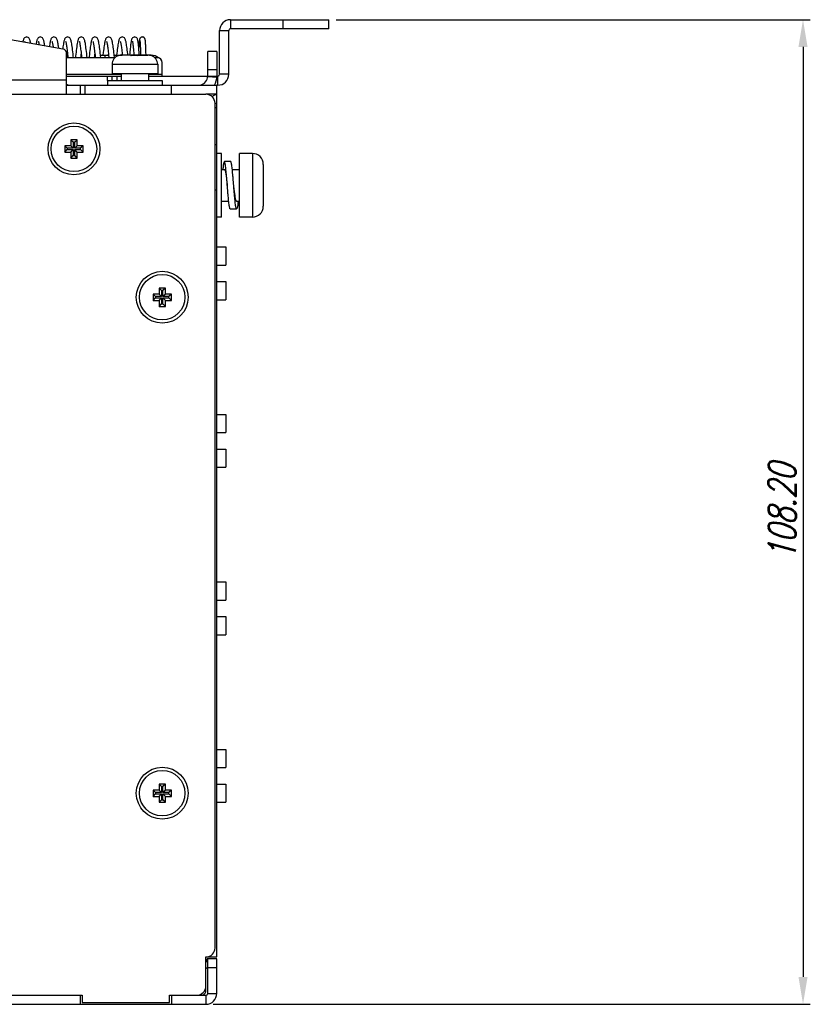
# Model space of a CAD drawing. Extents: x 879 to 1770, y -20 to 610.
# Tile 11 of 24: x 1299 to 1386, y 333 to 441. Entities that reach past the tile are written whole.
import ezdxf

# ---------------------------------------------------------------- set-up
doc = ezdxf.new("R2010")
doc.units = 0
doc.header["$LTSCALE"] = 2
doc.header["$MEASUREMENT"] = 0
doc.header["$PDMODE"] = 3
doc.layers.get('Defpoints').update_dxf_attribs({"linetype": 'CONTINUOUS'})
for name, color, linetype in [('3100320300-SDXF_CONTINU207', 7, 'CONTINUOUS'), ('3105460500_DXF_CONTINUO203', 7, 'CONTINUOUS'), ('3991138300_CDXF_CONTINU185', 7, 'CONTINUOUS'), ('3991138700_BDXF_CONTINU181', 7, 'CONTINUOUS'), ('3991138800_PDXF_CONTINU180', 7, 'CONTINUOUS'), ('BACK_PLATE_2DXF_CONTINU206', 7, 'CONTINUOUS'), ('FORM', 7, 'CONTINUOUS'), ('POWER-PIN-02DXF_CONTINU187', 7, 'CONTINUOUS'), ('SCREW_M4_DXF_CONTINUOUS183', 7, 'CONTINUOUS'), ('SNAP_DXF_CONTINUOUS_LINE', 7, 'CONTINUOUS'), ('SPRING_DXF_CONTINUOUS_LINE', 7, 'CONTINUOUS')]:
    doc.layers.add(name, color=color, linetype=linetype)
doc.styles.get("Standard").update_dxf_attribs({"font": 'txt.shx', "width": 0.75, "oblique": 15})
doc.dimstyles.get("Standard").update_dxf_attribs({"dimtxt": 0.18, "dimasz": 0.18, "dimexe": 0.18, "dimexo": 0.0625, "dimgap": 0.09, "dimtad": 0, "dimtih": 1, "dimtoh": 1, "dimdec": 4, "dimzin": 0, "dimdsep": 46, "dimtxsty": 'Standard', "dimcen": 0.09, "dimadec": 0, "dimazin": 0, "dimtfac": 1, "dimtdec": 4, "dimtofl": 0, "dimtmove": 0, "dimatfit": 3, "dimfxl": 0, "dimtolj": 1, "dimtzin": 0, "dimarcsym": 0})

# ---------------------------------------------------------------- blocks, each defined once
blk = doc.blocks.new('*D5')
at = {"layer": 'Defpoints', "color": 0}
for p in [(1333.15, 440.82), (1319.65, 332.62), (1385.25, 332.62)]:
    blk.add_point(p, dxfattribs=at)
at = {"layer": 'FORM', "color": 0, "lineweight": -2}
for p, q in [((1333.95, 440.82), (1386.05, 440.82)), ((1385.25, 437.82), (1385.25, 335.62)), ((1320.45, 332.62), (1386.05, 332.62))]:
    blk.add_line(p, q, dxfattribs=at)
at = {"layer": 'FORM', "color": 0}
for points in [[(1384.75, 437.82), (1385.75, 437.82), (1385.25, 440.82)], [(1384.75, 335.62), (1385.75, 335.62), (1385.25, 332.62)]]:
    blk.add_solid(points, dxfattribs=at)
at = {"layer": 'FORM', "color": 0, "insert": (1382.95, 386.72), "char_height": 3, "attachment_point": 5, "rotation": 90}
blk.add_mtext('\\A1;108.20', dxfattribs=at)

msp = doc.modelspace()

# ---------------------------------------------------------------- linework, layer by layer
at = {"layer": '3100320300-SDXF_CONTINU207', "color": 7, "linetype": 'Continuous'}
for p, q in [((1310.059, 436.865), (1310.059, 436.872)), ((1310.268, 436.904), (1310.245, 436.901)), ((1310.268, 436.904), (1310.268, 436.904)), ((1311.362, 436.917), (1310.436, 436.917)), ((1311.362, 436.917), (1310.436, 436.917)), ((1311.476, 436.872), (1311.452, 436.875)), ((1311.507, 436.87), (1311.476, 436.872)), ((1311.542, 436.87), (1311.507, 436.87)), ((1311.557, 436.87), (1311.542, 436.87)), ((1311.646, 436.874), (1311.557, 436.87)), ((1311.557, 436.865), (1311.557, 436.87)), ((1311.952, 436.877), (1311.853, 436.878)), ((1312.149, 436.87), (1312.061, 436.874)), ((1312.167, 436.87), (1312.149, 436.87)), ((1312.149, 436.865), (1312.149, 436.87)), ((1312.202, 436.87), (1312.166, 436.87)), ((1312.233, 436.872), (1312.202, 436.87)), ((1313.27, 436.917), (1312.344, 436.917)), ((1312.344, 436.917), (1313.27, 436.917)), ((1313.438, 436.904), (1313.438, 436.904)), ((1313.548, 436.884), (1313.522, 436.889)), ((1313.583, 436.876), (1313.545, 436.884)), ((1313.595, 436.874), (1313.581, 436.877)), ((1313.604, 436.872), (1313.594, 436.874)), ((1313.616, 436.87), (1313.618, 436.869)), ((1313.647, 436.865), (1313.647, 436.872)), ((1309.353, 435.917), (1314.353, 435.917)), ((1309.353, 435.917), (1309.353, 434.917)), ((1314.353, 435.917), (1314.353, 434.917)), ((1308.853, 434.117), (1314.853, 434.117)), ((1308.853, 434.117), (1308.853, 433.617)), ((1309.353, 434.917), (1314.353, 434.917)), ((1310.353, 434.917), (1310.353, 434.117)), ((1313.353, 434.917), (1313.353, 434.117)), ((1314.853, 434.117), (1314.853, 433.617))]:
    msp.add_line(p, q, dxfattribs=at)
for points in [[(1310.123, 436.876), (1310.108, 436.873), (1310.097, 436.871), (1310.09, 436.87), (1310.089, 436.869)], [(1310.268, 436.904), (1310.237, 436.899), (1310.21, 436.894), (1310.184, 436.889), (1310.161, 436.884), (1310.123, 436.876)], [(1310.436, 436.917), (1310.386, 436.916), (1310.318, 436.911), (1310.268, 436.904)], [(1311.452, 436.875), (1311.434, 436.879), (1311.424, 436.882), (1311.422, 436.883)], [(1311.853, 436.878), (1311.756, 436.877), (1311.645, 436.874)], [(1312.149, 436.87), (1312.062, 436.874), (1311.951, 436.877)], [(1312.274, 436.88), (1312.257, 436.876), (1312.233, 436.872)], [(1312.283, 436.882), (1312.285, 436.883), (1312.283, 436.882), (1312.274, 436.88)], [(1313.438, 436.904), (1313.39, 436.911), (1313.322, 436.916), (1313.27, 436.917)], [(1313.529, 436.888), (1313.509, 436.892), (1313.487, 436.896), (1313.463, 436.9), (1313.438, 436.904)], [(1313.522, 436.889), (1313.496, 436.894), (1313.469, 436.899), (1313.467, 436.9)], [(1313.618, 436.869), (1313.612, 436.87), (1313.604, 436.872)]]:
    msp.add_lwpolyline(points, dxfattribs=at)
for centre, radius, start, end in [((1310.353, 435.917), 1, 107.26001, 180), ((1310.089, 436.778), 0.1, 76.61004, 107.09561), ((1310.091, 436.77), 0.101, 91.22681, 108.27391), ((1310.091, 436.771), 0.0992, 88.82496, 91.21728), ((1310.435, 435.833), 1.085, 96.04289, 98.8682), ((1310.435, 435.829), 1.088, 92.82135, 96.04374), ((1310.436, 435.823), 1.094, 89.99936, 92.82284), ((1311.362, 436.817), 0.1, 38.04501, 90), ((1311.484, 437.167), 0.3, 257.2836, 257.73058), ((1311.849, 431.394), 5.479, 89.95742, 93.05486), ((1311.857, 431.396), 5.477, 86.94466, 90.04308), ((1312.344, 436.817), 0.1, 90, 141.93663), ((1312.342, 436.805), 0.099, 127.28441, 130.57327), ((1312.343, 436.804), 0.101, 87.10657, 127.23926), ((1313.27, 435.823), 1.094, 87.13514, 90.00066), ((1313.271, 435.827), 1.09, 83.91746, 87.13428), ((1313.271, 435.833), 1.085, 81.13178, 83.91604), ((1313.618, 436.778), 0.1, 72.90439, 103.39074), ((1313.616, 436.771), 0.0992, 89.45866, 91.18352), ((1313.616, 436.77), 0.101, 71.72235, 89.4422), ((1313.353, 435.917), 1, 0, 72.73999)]:
    msp.add_arc(centre, radius, start, end, dxfattribs=at)
for points, start_tangent, end_tangent in [([(1310.102, 436.871), (1310.078, 436.866), (1310.064, 436.864), (1310.059, 436.865)], (-0.9767073, -0.214576), (-0.0080798, 0.9999674)), ([(1310.268, 436.904), (1310.219, 436.896), (1310.173, 436.887), (1310.134, 436.878), (1310.102, 436.871)], (-0.9880643, -0.1540422), (-0.9767073, -0.214576)), ([(1311.358, 436.904), (1311.359, 436.912), (1311.361, 436.916), (1311.362, 436.917)], (0.0814027, 0.9966813), (1, 0.0000114)), ([(1311.358, 436.904), (1311.396, 436.899), (1311.429, 436.88)], (0.9987736, 0.0495097), (0.7595162, -0.6504883)), ([(1311.418, 436.874), (1311.386, 436.884), (1311.365, 436.894), (1311.358, 436.904)], (-0.9754687, 0.2201383), (0.0833735, 0.9965184)), ([(1311.557, 436.865), (1311.507, 436.865), (1311.459, 436.868), (1311.42, 436.874)], (-0.9985213, -0.0543627), (-0.9771563, 0.212522)), ([(1312.272, 436.871), (1312.234, 436.866), (1312.193, 436.864), (1312.149, 436.865)], (-0.9859773, -0.1668793), (-0.9985208, 0.0543708)), ([(1312.348, 436.904), (1312.343, 436.896), (1312.328, 436.887), (1312.304, 436.878), (1312.272, 436.871)], (0.0818593, -0.9966439), (-0.9859773, -0.1668793)), ([(1312.344, 436.917), (1312.346, 436.916), (1312.347, 436.912), (1312.348, 436.904)], (1, -0.0000121), (0.0814024, -0.9966813)), ([(1313.616, 436.868), (1313.589, 436.874), (1313.547, 436.884), (1313.496, 436.894), (1313.438, 436.904)], (-0.9831917, 0.1825765), (-0.9880885, 0.1538866)), ([(1313.647, 436.865), (1313.64, 436.865), (1313.621, 436.868), (1313.616, 436.868)], (-0.0079163, -0.9999687), (-0.9831917, 0.1825765))]:
    msp.add_spline(points, degree=3, dxfattribs=dict(at, start_tangent=start_tangent, end_tangent=end_tangent))
at = {"layer": '3105460500_DXF_CONTINUO203', "color": 7, "linetype": 'Continuous'}
for p, q in [((1305.503, 427.617), (1304.803, 427.617)), ((1304.803, 427.617), (1304.803, 426.967)), ((1304.803, 427.617), (1305.071, 427.349)), ((1305.503, 427.617), (1305.235, 427.349)), ((1305.503, 426.967), (1305.503, 427.617)), ((1304.803, 426.967), (1304.153, 426.967)), ((1304.153, 426.967), (1304.153, 426.267)), ((1304.153, 426.967), (1304.421, 426.699)), ((1304.153, 426.267), (1304.421, 426.535)), ((1305.071, 426.699), (1304.421, 426.699)), ((1304.421, 426.699), (1304.421, 426.535)), ((1304.421, 426.535), (1305.071, 426.535)), ((1304.803, 426.967), (1305.071, 426.699)), ((1304.803, 426.267), (1305.071, 426.535)), ((1305.235, 427.349), (1305.071, 427.349)), ((1305.071, 427.349), (1305.071, 426.699)), ((1305.071, 426.535), (1305.071, 425.885)), ((1305.235, 426.699), (1305.235, 427.349)), ((1305.503, 426.967), (1305.235, 426.699)), ((1305.885, 426.699), (1305.235, 426.699)), ((1305.235, 426.535), (1305.885, 426.535)), ((1305.235, 425.885), (1305.235, 426.535)), ((1305.503, 426.267), (1305.235, 426.535)), ((1306.153, 426.967), (1305.503, 426.967)), ((1306.153, 426.967), (1305.885, 426.699)), ((1305.885, 426.535), (1305.885, 426.699)), ((1306.153, 426.267), (1305.885, 426.535)), ((1306.153, 426.267), (1306.153, 426.967)), ((1304.153, 426.267), (1304.803, 426.267)), ((1304.803, 426.267), (1304.803, 425.617)), ((1304.803, 425.617), (1305.071, 425.885)), ((1304.803, 425.617), (1305.503, 425.617)), ((1305.071, 425.885), (1305.235, 425.885)), ((1305.503, 425.617), (1305.235, 425.885)), ((1305.503, 426.267), (1306.153, 426.267)), ((1305.503, 425.617), (1305.503, 426.267)), ((1315.203, 411.317), (1314.503, 411.317)), ((1314.503, 411.317), (1314.503, 410.667)), ((1314.503, 411.317), (1314.771, 411.049)), ((1315.203, 411.317), (1314.935, 411.049)), ((1315.203, 410.667), (1315.203, 411.317)), ((1314.503, 410.667), (1313.853, 410.667)), ((1313.853, 410.667), (1313.853, 409.967)), ((1313.853, 410.667), (1314.121, 410.399)), ((1313.853, 409.967), (1314.121, 410.235)), ((1314.771, 410.399), (1314.121, 410.399)), ((1314.121, 410.399), (1314.121, 410.235)), ((1314.121, 410.235), (1314.771, 410.235)), ((1314.503, 410.667), (1314.771, 410.399)), ((1314.503, 409.967), (1314.771, 410.235)), ((1314.935, 411.049), (1314.771, 411.049)), ((1314.771, 411.049), (1314.771, 410.399)), ((1314.771, 410.235), (1314.771, 409.585)), ((1314.935, 410.399), (1314.935, 411.049)), ((1315.203, 410.667), (1314.935, 410.399)), ((1315.585, 410.399), (1314.935, 410.399)), ((1314.935, 410.235), (1315.585, 410.235)), ((1314.935, 409.585), (1314.935, 410.235)), ((1315.203, 409.967), (1314.935, 410.235)), ((1315.853, 410.667), (1315.203, 410.667)), ((1315.853, 410.667), (1315.585, 410.399)), ((1315.585, 410.235), (1315.585, 410.399)), ((1315.853, 409.967), (1315.585, 410.235)), ((1315.853, 409.967), (1315.853, 410.667)), ((1313.853, 409.967), (1314.503, 409.967)), ((1314.503, 409.967), (1314.503, 409.317)), ((1314.503, 409.317), (1314.771, 409.585)), ((1314.503, 409.317), (1315.203, 409.317)), ((1314.771, 409.585), (1314.935, 409.585)), ((1315.203, 409.317), (1314.935, 409.585)), ((1315.203, 409.967), (1315.853, 409.967)), ((1315.203, 409.317), (1315.203, 409.967)), ((1314.503, 356.167), (1313.853, 356.167)), ((1313.853, 356.167), (1314.121, 355.899)), ((1313.853, 356.167), (1313.853, 355.467)), ((1315.203, 356.817), (1314.503, 356.817)), ((1314.503, 356.817), (1314.771, 356.549)), ((1314.503, 356.817), (1314.503, 356.167)), ((1314.503, 356.167), (1314.771, 355.899)), ((1314.935, 356.549), (1314.771, 356.549)), ((1314.771, 356.549), (1314.771, 355.899)), ((1315.203, 356.817), (1314.935, 356.549)), ((1314.935, 355.899), (1314.935, 356.549)), ((1315.203, 356.167), (1314.935, 355.899)), ((1315.203, 356.167), (1315.203, 356.817)), ((1315.853, 356.167), (1315.203, 356.167)), ((1315.853, 356.167), (1315.585, 355.899)), ((1315.853, 355.467), (1315.853, 356.167)), ((1313.853, 355.467), (1314.121, 355.735)), ((1313.853, 355.467), (1314.503, 355.467)), ((1314.771, 355.899), (1314.121, 355.899)), ((1314.121, 355.899), (1314.121, 355.735)), ((1314.121, 355.735), (1314.771, 355.735)), ((1314.503, 355.467), (1314.771, 355.735)), ((1314.503, 355.467), (1314.503, 354.817)), ((1314.503, 354.817), (1314.771, 355.085)), ((1314.771, 355.735), (1314.771, 355.085)), ((1314.771, 355.085), (1314.935, 355.085)), ((1315.585, 355.899), (1314.935, 355.899)), ((1314.935, 355.735), (1315.585, 355.735)), ((1315.203, 355.467), (1314.935, 355.735)), ((1314.935, 355.085), (1314.935, 355.735)), ((1315.203, 354.817), (1314.935, 355.085)), ((1315.203, 355.467), (1315.853, 355.467)), ((1315.203, 354.817), (1315.203, 355.467)), ((1315.585, 355.735), (1315.585, 355.899)), ((1315.853, 355.467), (1315.585, 355.735)), ((1314.503, 354.817), (1315.203, 354.817))]:
    msp.add_line(p, q, dxfattribs=at)
for centre in [(1305.153, 426.617), (1314.853, 410.317), (1314.853, 355.817)]:
    msp.add_circle(centre, 2.5, dxfattribs=at)
at = {"layer": '3991138300_CDXF_CONTINU185', "color": 3, "linetype": 'Continuous'}
for p, q in [((1202.853, 432.617), (1319.653, 432.617)), ((1320.653, 338.817), (1320.653, 431.617)), ((1319.653, 334.617), (1319.653, 337.817)), ((1266.653, 333.617), (1306.053, 333.617)), ((1306.053, 333.617), (1306.053, 332.817)), ((1315.653, 333.617), (1318.653, 333.617)), ((1315.653, 332.817), (1315.653, 333.617)), ((1306.053, 332.817), (1315.653, 332.817))]:
    msp.add_line(p, q, dxfattribs=at)
for centre in [(1305.153, 426.617), (1314.853, 410.317), (1314.853, 355.817)]:
    msp.add_circle(centre, 2.85, dxfattribs=at)
for centre, start, end in [((1319.653, 431.617), 0, 90), ((1319.653, 338.817), 270, 0), ((1318.653, 334.617), 270, 0)]:
    msp.add_arc(centre, 1, start, end, dxfattribs=at)
at = {"layer": '3991138700_BDXF_CONTINU181', "color": 7, "linetype": 'Continuous'}
for p, q in [((1320.853, 432.617), (1319.653, 432.617)), ((1320.853, 337.817), (1320.853, 432.617)), ((1320.853, 431.617), (1320.653, 431.617)), ((1320.853, 431.117), (1320.653, 431.117)), ((1320.653, 427.117), (1320.853, 427.117)), ((1320.653, 422.117), (1320.853, 422.117)), ((1319.653, 337.817), (1320.853, 337.817))]:
    msp.add_line(p, q, dxfattribs=at)
at = {"layer": '3991138700_BDXF_CONTINU181', "color": 3, "linetype": 'Continuous'}
msp.add_line((1319.653, 334.117), (1319.653, 334.617), dxfattribs=at)
at = {"layer": '3991138700_BDXF_CONTINU181', "color": 7, "linetype": 'Continuous'}
msp.add_arc((1320.353, 339.817), 2, 260.21849, 270, dxfattribs=at)
at = {"layer": '3991138700_BDXF_CONTINU181', "color": 3, "linetype": 'Continuous'}
msp.add_arc((1319.153, 334.117), 0.5, 292.5, 0, dxfattribs=at)
at = {"layer": '3991138700_BDXF_CONTINU181', "color": 7, "linetype": 'Continuous', "start_tangent": (0.7096379, 0.7045666), "end_tangent": (1, 0)}
msp.add_spline([(1320.33, 432.347), (1320.403, 432.415), (1320.553, 432.526), (1320.703, 432.594), (1320.853, 432.617)], degree=3, dxfattribs=at)
at = {"layer": '3991138800_PDXF_CONTINU180', "color": 7, "linetype": 'Continuous'}
for p, q in [((1319.779, 337.617), (1319.653, 337.304)), ((1319.825, 337.605), (1319.779, 337.617)), ((1319.853, 337.613), (1319.809, 337.613)), ((1320.853, 337.617), (1319.853, 337.617)), ((1320.853, 333.817), (1320.853, 337.617)), ((1320.853, 336.617), (1319.853, 336.617)), ((1305.853, 333.617), (1305.853, 332.617)), ((1315.853, 333.617), (1315.853, 332.617)), ((1319.653, 333.617), (1319.653, 332.617)), ((1319.853, 333.817), (1320.853, 333.817)), ((1204.053, 332.617), (1319.653, 332.617))]:
    msp.add_line(p, q, dxfattribs=at)
at = {"layer": '3991138800_PDXF_CONTINU180', "color": 3, "linetype": 'Continuous'}
for p, q in [((1319.839, 337.588), (1319.653, 337.202)), ((1319.853, 333.817), (1319.853, 337.617)), ((1266.853, 333.617), (1305.853, 333.617)), ((1315.853, 333.617), (1319.653, 333.617))]:
    msp.add_line(p, q, dxfattribs=at)
for centre, start, end in [((1319.653, 336.417), 27.33635, 81.78679), ((1319.653, 333.817), 270, 0)]:
    msp.add_arc(centre, 0.2, start, end, dxfattribs=at)
at = {"layer": '3991138800_PDXF_CONTINU180', "color": 7, "linetype": 'Continuous'}
msp.add_arc((1319.653, 333.817), 1.2, 270, 0, dxfattribs=at)
at = {"layer": 'BACK_PLATE_2DXF_CONTINU206', "color": 7, "linetype": 'Continuous'}
for p, q in [((1303.94, 437.593), (1285.653, 440.817)), ((1320.853, 437.317), (1319.853, 437.317)), ((1320.853, 437.317), (1320.853, 434.617)), ((1304.353, 432.617), (1304.353, 437.1)), ((1308.553, 436.917), (1308.553, 436.617)), ((1313.653, 436.917), (1313.653, 436.873)), ((1320.853, 435.317), (1319.853, 435.317)), ((1278.653, 434.217), (1304.353, 434.217)), ((1319.852, 434.564), (1320.85, 434.51)), ((1319.853, 434.617), (1320.853, 434.617)), ((1305.853, 433.617), (1305.853, 432.617)), ((1306.353, 433.617), (1306.353, 432.617)), ((1315.853, 432.617), (1315.853, 433.617)), ((1320.853, 432.617), (1320.853, 433.617))]:
    msp.add_line(p, q, dxfattribs=at)
at = {"layer": 'BACK_PLATE_2DXF_CONTINU206', "color": 3, "linetype": 'Continuous'}
for p, q in [((1319.853, 434.617), (1319.853, 437.317)), ((1308.071, 436.917), (1308.968, 436.917)), ((1309.571, 436.917), (1310.436, 436.917)), ((1312.344, 436.917), (1311.362, 436.917)), ((1313.653, 436.917), (1313.27, 436.917)), ((1304.353, 433.617), (1320.853, 433.617))]:
    msp.add_line(p, q, dxfattribs=at)
at = {"layer": 'BACK_PLATE_2DXF_CONTINU206', "color": 7, "linetype": 'Continuous'}
for centre, radius, start, end in [((1303.853, 437.1), 0.5, 0, 80), ((1318.853, 434.617), 2, 329.8017, 0)]:
    msp.add_arc(centre, radius, start, end, dxfattribs=at)
at = {"layer": 'BACK_PLATE_2DXF_CONTINU206', "color": 3, "linetype": 'Continuous'}
for centre, radius, start, end in [((1313.653, 435.717), 1.2, 48.24971, 90), ((1318.853, 434.617), 1, 280.86539, 0)]:
    msp.add_arc(centre, radius, start, end, dxfattribs=at)
at = {"layer": 'BACK_PLATE_2DXF_CONTINU206', "color": 3, "linetype": 'Continuous', "start_tangent": (-0.9950335, 0.0995409), "end_tangent": (-0.5971211, 0.8021511)}
msp.add_spline([(1304.521, 433.622), (1304.428, 433.642), (1304.371, 433.681)], degree=3, dxfattribs=at)
at = {"layer": 'POWER-PIN-02DXF_CONTINU187', "color": 7, "linetype": 'Continuous'}
for p, q in [((1320.853, 415.857), (1321.853, 415.857)), ((1321.853, 415.857), (1321.853, 413.857)), ((1320.853, 413.857), (1321.853, 413.857)), ((1320.853, 412.047), (1321.853, 412.047)), ((1321.853, 412.047), (1321.853, 410.047)), ((1320.853, 410.047), (1321.853, 410.047)), ((1320.853, 397.447), (1321.853, 397.447)), ((1321.853, 397.447), (1321.853, 395.447)), ((1320.853, 395.447), (1321.853, 395.447)), ((1320.853, 393.637), (1321.853, 393.637)), ((1321.853, 393.637), (1321.853, 391.637)), ((1320.853, 391.637), (1321.853, 391.637)), ((1320.853, 379.037), (1321.853, 379.037)), ((1321.853, 379.037), (1321.853, 377.037)), ((1320.853, 377.037), (1321.853, 377.037)), ((1320.853, 375.227), (1321.853, 375.227)), ((1321.853, 375.227), (1321.853, 373.227)), ((1320.853, 373.227), (1321.853, 373.227)), ((1320.853, 360.627), (1321.853, 360.627)), ((1321.853, 360.627), (1321.853, 358.627)), ((1320.853, 358.627), (1321.853, 358.627)), ((1320.853, 356.817), (1321.853, 356.817)), ((1321.853, 356.817), (1321.853, 354.817)), ((1320.853, 354.817), (1321.853, 354.817))]:
    msp.add_line(p, q, dxfattribs=at)
at = {"layer": 'SCREW_M4_DXF_CONTINUOUS183', "color": 7, "linetype": 'Continuous'}
for p, q in [((1321.353, 426.117), (1320.853, 426.117)), ((1321.353, 419.117), (1321.353, 426.117)), ((1324.753, 426.117), (1323.353, 426.117)), ((1323.353, 419.117), (1323.353, 426.117)), ((1324.753, 426.117), (1324.753, 419.117)), ((1321.353, 424.367), (1321.678, 424.367)), ((1322.378, 425.217), (1321.678, 425.217)), ((1322.55, 424.367), (1323.353, 424.367)), ((1325.953, 424.917), (1325.953, 420.317)), ((1321.353, 420.867), (1322.156, 420.867)), ((1322.328, 420.017), (1323.028, 420.017)), ((1323.028, 420.867), (1323.353, 420.867)), ((1321.353, 419.117), (1320.853, 419.117)), ((1324.753, 419.117), (1323.353, 419.117))]:
    msp.add_line(p, q, dxfattribs=at)
for centre, start, end in [((1324.753, 424.917), 360, 90), ((1324.753, 420.317), 270, 0)]:
    msp.add_arc(centre, 1.2, start, end, dxfattribs=at)
for points, start_tangent, end_tangent in [([(1321.678, 425.217), (1321.646, 425.185), (1321.613, 425.09), (1321.581, 424.934), (1321.548, 424.721), (1321.516, 424.456), (1321.506, 424.367)], (-1, 0), (-0.1072644, -0.9942305)), ([(1322.003, 422.617), (1321.971, 423.024), (1321.938, 423.421), (1321.906, 423.798), (1321.873, 424.146), (1321.841, 424.456), (1321.808, 424.721), (1321.776, 424.934), (1321.743, 425.09), (1321.711, 425.185), (1321.678, 425.217)], (-0.0793207, 0.9968492), (-1, 0)), ([(1321.678, 424.367), (1321.679, 424.367), (1321.715, 424.339), (1321.751, 424.259), (1321.787, 424.13), (1321.823, 423.954), (1321.859, 423.737), (1321.895, 423.489), (1321.931, 423.214), (1321.967, 422.92), (1322.003, 422.617)], (0.9993486, 0.0360898), (0.1174116, -0.9930833)), ([(1322.703, 422.617), (1322.671, 423.024), (1322.638, 423.421), (1322.606, 423.798), (1322.573, 424.146), (1322.541, 424.456), (1322.508, 424.721), (1322.476, 424.934), (1322.443, 425.09), (1322.411, 425.185), (1322.378, 425.217)], (-0.0793207, 0.9968492), (-1, 0)), ([(1322.328, 420.017), (1322.296, 420.049), (1322.263, 420.145), (1322.231, 420.301), (1322.198, 420.514), (1322.166, 420.779), (1322.133, 421.089), (1322.101, 421.437), (1322.068, 421.814), (1322.036, 422.211), (1322.003, 422.617)], (-1, 0), (-0.0793207, 0.9968492)), ([(1323.028, 420.017), (1322.996, 420.049), (1322.963, 420.145), (1322.931, 420.301), (1322.898, 420.514), (1322.866, 420.779), (1322.833, 421.089), (1322.801, 421.437), (1322.768, 421.814), (1322.736, 422.211), (1322.703, 422.617)], (-1, 0), (-0.0793207, 0.9968492)), ([(1323.028, 420.867), (1323.027, 420.867), (1322.991, 420.896), (1322.955, 420.976), (1322.919, 421.105), (1322.883, 421.281), (1322.847, 421.497), (1322.811, 421.746), (1322.775, 422.021), (1322.739, 422.315), (1322.703, 422.617)], (-0.9993732, -0.0353994), (-0.1174116, 0.9930833)), ([(1323.2, 420.867), (1323.191, 420.779), (1323.158, 420.514), (1323.126, 420.301), (1323.093, 420.145), (1323.061, 420.049), (1323.028, 420.017)], (-0.1072644, -0.9942305), (-1, 0))]:
    msp.add_spline(points, degree=3, dxfattribs=dict(at, start_tangent=start_tangent, end_tangent=end_tangent))
at = {"layer": 'SNAP_DXF_CONTINUOUS_LINE', "color": 3, "linetype": 'Continuous'}
for p, q in [((1322.353, 440.817), (1333.153, 440.817)), ((1321.153, 434.817), (1321.153, 439.617)), ((1309.644, 436.617), (1304.353, 436.617)), ((1314.353, 436.617), (1314.062, 436.617)), ((1314.853, 434.617), (1314.853, 436.117)), ((1304.353, 434.817), (1310.353, 434.817)), ((1304.353, 434.617), (1310.353, 434.617)), ((1313.353, 434.817), (1314.853, 434.817)), ((1313.353, 434.617), (1319.853, 434.617)), ((1320.853, 434.617), (1320.953, 434.617))]:
    msp.add_line(p, q, dxfattribs=at)
at = {"layer": 'SNAP_DXF_CONTINUOUS_LINE', "color": 7, "linetype": 'Continuous'}
for p, q in [((1322.353, 440.817), (1322.353, 439.817)), ((1328.153, 439.817), (1328.153, 440.817)), ((1333.153, 439.817), (1333.153, 440.817)), ((1321.153, 439.617), (1322.153, 439.617)), ((1322.153, 434.817), (1322.153, 439.617)), ((1333.153, 439.817), (1322.353, 439.817)), ((1308.853, 434.117), (1308.853, 434.617)), ((1309.353, 434.117), (1309.353, 434.617)), ((1309.853, 434.617), (1309.853, 434.117)), ((1320.953, 433.617), (1320.953, 434.617)), ((1322.153, 434.817), (1321.153, 434.817)), ((1320.953, 433.617), (1320.853, 433.617))]:
    msp.add_line(p, q, dxfattribs=at)
at = {"layer": 'SNAP_DXF_CONTINUOUS_LINE', "color": 3, "linetype": 'Continuous'}
for centre, radius, start, end in [((1322.353, 439.617), 1.2, 90, 180), ((1314.353, 436.117), 0.5, 0, 90), ((1320.953, 434.817), 0.2, 270, 0)]:
    msp.add_arc(centre, radius, start, end, dxfattribs=at)
at = {"layer": 'SNAP_DXF_CONTINUOUS_LINE', "color": 7, "linetype": 'Continuous'}
for centre, radius, start, end in [((1322.353, 439.617), 0.2, 90, 180), ((1320.953, 434.817), 1.2, 270, 0)]:
    msp.add_arc(centre, radius, start, end, dxfattribs=at)
at = {"layer": 'SPRING_DXF_CONTINUOUS_LINE', "color": 7, "linetype": 'Continuous'}
for p, q in [((1303.928, 437.652), (1303.921, 437.596)), ((1304.439, 437.18), (1304.458, 437.004)), ((1308.071, 436.919), (1308.045, 437.153)), ((1312.442, 437.899), (1312.451, 437.701)), ((1312.451, 437.701), (1312.461, 437.477)), ((1312.461, 437.477), (1312.471, 437.229)), ((1312.471, 437.229), (1312.482, 436.917)), ((1313.069, 437.281), (1313.057, 437.566)), ((1313.082, 436.917), (1313.069, 437.281)), ((1304.458, 437.004), (1304.478, 436.818)), ((1304.478, 436.818), (1304.499, 436.617)), ((1305.97, 436.898), (1305.999, 436.617)), ((1306.603, 436.617), (1306.575, 436.877)), ((1307.467, 436.925), (1307.499, 436.617)), ((1308.103, 436.617), (1308.071, 436.919)), ((1308.947, 436.917), (1308.957, 437.011)), ((1308.965, 436.938), (1308.999, 436.617)), ((1309.603, 436.617), (1309.564, 436.983)), ((1310.447, 436.917), (1310.457, 437.011)), ((1310.456, 437.024), (1310.468, 436.917))]:
    msp.add_line(p, q, dxfattribs=at)
for points in [[(1299.957, 438.917), (1299.886, 438.909), (1299.787, 438.869), (1299.713, 438.809), (1299.662, 438.742), (1299.626, 438.673), (1299.598, 438.601), (1299.574, 438.521), (1299.552, 438.43), (1299.539, 438.369)], [(1299.739, 438.433), (1299.739, 438.433), (1299.744, 438.422), (1299.753, 438.394), (1299.765, 438.35), (1299.771, 438.328)], [(1300.405, 438.216), (1300.399, 438.253), (1300.377, 438.363), (1300.356, 438.458), (1300.335, 438.542), (1300.311, 438.615), (1300.285, 438.682), (1300.25, 438.747), (1300.2, 438.811), (1300.125, 438.87), (1300.026, 438.91), (1299.957, 438.917)], [(1301.458, 438.917), (1301.387, 438.909), (1301.293, 438.872), (1301.22, 438.816), (1301.17, 438.754), (1301.134, 438.691), (1301.108, 438.627), (1301.085, 438.559), (1301.065, 438.484), (1301.045, 438.398), (1301.025, 438.301), (1301.005, 438.192), (1300.993, 438.113)], [(1301.239, 438.433), (1301.239, 438.433), (1301.244, 438.422), (1301.253, 438.394), (1301.265, 438.35), (1301.279, 438.293), (1301.294, 438.223), (1301.309, 438.141), (1301.324, 438.054)], [(1301.948, 437.944), (1301.935, 438.031), (1301.915, 438.161), (1301.894, 438.276), (1301.874, 438.379), (1301.854, 438.469), (1301.833, 438.548), (1301.81, 438.618), (1301.784, 438.684), (1301.749, 438.749), (1301.699, 438.813), (1301.624, 438.871), (1301.527, 438.91), (1301.457, 438.917)], [(1302.957, 438.917), (1302.885, 438.909), (1302.785, 438.868), (1302.711, 438.807), (1302.662, 438.742), (1302.628, 438.677), (1302.602, 438.61), (1302.579, 438.538), (1302.558, 438.455), (1302.537, 438.36), (1302.516, 438.25), (1302.494, 438.124), (1302.472, 437.982), (1302.454, 437.855)], [(1302.74, 438.433), (1302.739, 438.433), (1302.743, 438.424), (1302.752, 438.398), (1302.763, 438.358), (1302.776, 438.305), (1302.79, 438.24), (1302.805, 438.164), (1302.82, 438.077), (1302.836, 437.979), (1302.852, 437.871), (1302.865, 437.782)], [(1303.484, 437.673), (1303.476, 437.737), (1303.455, 437.893), (1303.435, 438.035), (1303.414, 438.162), (1303.394, 438.276), (1303.374, 438.378), (1303.354, 438.467), (1303.333, 438.546), (1303.311, 438.616), (1303.284, 438.683), (1303.249, 438.748), (1303.199, 438.813), (1303.127, 438.87), (1303.033, 438.908), (1302.957, 438.917)], [(1304.457, 438.917), (1304.386, 438.909), (1304.287, 438.869), (1304.213, 438.81), (1304.164, 438.745), (1304.13, 438.681), (1304.103, 438.614), (1304.08, 438.542), (1304.059, 438.459), (1304.037, 438.363), (1304.016, 438.251), (1303.994, 438.123), (1303.972, 437.979), (1303.95, 437.822), (1303.928, 437.652)], [(1304.239, 438.433), (1304.239, 438.433), (1304.244, 438.421), (1304.254, 438.39), (1304.267, 438.344), (1304.281, 438.283), (1304.297, 438.208), (1304.313, 438.12), (1304.33, 438.02), (1304.347, 437.908), (1304.365, 437.784), (1304.383, 437.649), (1304.401, 437.503), (1304.42, 437.346), (1304.439, 437.18)], [(1305.103, 436.617), (1305.08, 436.831), (1305.056, 437.059), (1305.031, 437.281), (1305.006, 437.493), (1304.982, 437.692), (1304.958, 437.874), (1304.934, 438.037), (1304.911, 438.182), (1304.888, 438.308), (1304.866, 438.417), (1304.843, 438.511), (1304.819, 438.593), (1304.791, 438.667), (1304.755, 438.739), (1304.703, 438.808), (1304.626, 438.87), (1304.526, 438.91), (1304.457, 438.917)], [(1305.562, 438.472), (1305.535, 438.354), (1305.507, 438.201), (1305.48, 438.032), (1305.453, 437.848), (1305.428, 437.652), (1305.403, 437.448), (1305.379, 437.236), (1305.355, 437.021), (1305.332, 436.804), (1305.312, 436.617)], [(1305.957, 438.917), (1305.885, 438.909), (1305.786, 438.869), (1305.713, 438.809), (1305.664, 438.745), (1305.63, 438.681), (1305.603, 438.614), (1305.58, 438.541), (1305.562, 438.472)], [(1305.74, 438.433), (1305.74, 438.433), (1305.745, 438.419), (1305.755, 438.387), (1305.769, 438.336), (1305.784, 438.27), (1305.8, 438.189), (1305.818, 438.094), (1305.835, 437.986), (1305.853, 437.865), (1305.872, 437.731), (1305.891, 437.586), (1305.91, 437.43), (1305.929, 437.263), (1305.949, 437.086), (1305.97, 436.898)], [(1306.575, 436.877), (1306.551, 437.104), (1306.526, 437.324), (1306.502, 437.532), (1306.477, 437.726), (1306.454, 437.904), (1306.43, 438.062), (1306.407, 438.203), (1306.385, 438.325), (1306.363, 438.431), (1306.34, 438.523), (1306.316, 438.603), (1306.287, 438.675), (1306.251, 438.744), (1306.2, 438.811), (1306.125, 438.871), (1306.026, 438.91), (1305.957, 438.917)], [(1307.458, 438.917), (1307.385, 438.909), (1307.287, 438.869), (1307.214, 438.81), (1307.165, 438.747), (1307.13, 438.682), (1307.103, 438.614), (1307.079, 438.539), (1307.057, 438.453), (1307.035, 438.353), (1307.013, 438.238), (1306.991, 438.107), (1306.969, 437.959), (1306.946, 437.795), (1306.923, 437.616), (1306.9, 437.423), (1306.877, 437.219), (1306.853, 437.006), (1306.83, 436.788), (1306.812, 436.617)], [(1307.24, 438.433), (1307.239, 438.433), (1307.244, 438.422), (1307.254, 438.392), (1307.267, 438.345), (1307.282, 438.281), (1307.298, 438.202), (1307.315, 438.109), (1307.333, 438.001), (1307.351, 437.881), (1307.369, 437.748), (1307.388, 437.604), (1307.407, 437.449), (1307.427, 437.284), (1307.447, 437.109), (1307.467, 436.925)], [(1308.045, 437.153), (1308.021, 437.37), (1307.996, 437.575), (1307.972, 437.764), (1307.949, 437.937), (1307.926, 438.091), (1307.903, 438.228), (1307.881, 438.346), (1307.859, 438.449), (1307.836, 438.537), (1307.812, 438.614), (1307.784, 438.684), (1307.748, 438.75), (1307.698, 438.813), (1307.625, 438.871), (1307.527, 438.91), (1307.457, 438.917)], [(1308.957, 438.917), (1308.886, 438.909), (1308.789, 438.87), (1308.716, 438.813), (1308.667, 438.751), (1308.632, 438.687), (1308.605, 438.619), (1308.581, 438.544), (1308.558, 438.458), (1308.536, 438.358), (1308.514, 438.243), (1308.492, 438.11), (1308.469, 437.961), (1308.446, 437.794), (1308.423, 437.612), (1308.399, 437.416), (1308.375, 437.207), (1308.344, 436.917)], [(1308.74, 438.433), (1308.739, 438.433), (1308.744, 438.423), (1308.753, 438.393), (1308.766, 438.347), (1308.781, 438.284), (1308.797, 438.206), (1308.814, 438.114), (1308.832, 438.007), (1308.85, 437.888), (1308.868, 437.756), (1308.887, 437.612), (1308.906, 437.458), (1308.926, 437.294), (1308.945, 437.121), (1308.965, 436.938)], [(1309.564, 436.983), (1309.54, 437.198), (1309.517, 437.405), (1309.493, 437.602), (1309.47, 437.784), (1309.447, 437.951), (1309.424, 438.101), (1309.402, 438.235), (1309.38, 438.352), (1309.358, 438.453), (1309.335, 438.54), (1309.311, 438.616), (1309.283, 438.684), (1309.248, 438.749), (1309.199, 438.813), (1309.125, 438.871), (1309.027, 438.91), (1308.957, 438.917)], [(1310.457, 438.917), (1310.386, 438.909), (1310.288, 438.87), (1310.214, 438.811), (1310.164, 438.746), (1310.129, 438.678), (1310.101, 438.607), (1310.076, 438.528), (1310.053, 438.437), (1310.031, 438.332), (1310.008, 438.21), (1309.986, 438.07), (1309.963, 437.914), (1309.939, 437.74), (1309.915, 437.551), (1309.891, 437.349), (1309.868, 437.138), (1309.844, 436.917)], [(1310.24, 438.432), (1310.239, 438.433), (1310.243, 438.424), (1310.252, 438.398), (1310.264, 438.355), (1310.278, 438.297), (1310.293, 438.226), (1310.309, 438.14), (1310.326, 438.042), (1310.343, 437.931), (1310.361, 437.808), (1310.379, 437.673), (1310.398, 437.526), (1310.417, 437.368), (1310.436, 437.2), (1310.456, 437.024)], [(1311.071, 436.917), (1311.056, 437.057), (1311.032, 437.272), (1311.009, 437.474), (1310.986, 437.662), (1310.963, 437.835), (1310.941, 437.992), (1310.919, 438.133), (1310.898, 438.259), (1310.876, 438.368), (1310.855, 438.464), (1310.833, 438.547), (1310.81, 438.62), (1310.782, 438.687), (1310.747, 438.751), (1310.697, 438.814), (1310.623, 438.872), (1310.525, 438.91), (1310.457, 438.917)], [(1311.816, 438.917), (1311.753, 438.911), (1311.661, 438.876), (1311.59, 438.822), (1311.544, 438.764), (1311.514, 438.71), (1311.494, 438.659), (1311.478, 438.609), (1311.464, 438.555), (1311.451, 438.495), (1311.438, 438.426), (1311.425, 438.349), (1311.411, 438.262), (1311.398, 438.164), (1311.384, 438.055), (1311.37, 437.934), (1311.356, 437.802), (1311.341, 437.658), (1311.326, 437.503), (1311.31, 437.335), (1311.293, 437.154), (1311.272, 436.917)], [(1311.572, 438.465), (1311.572, 438.464), (1311.575, 438.454), (1311.581, 438.43), (1311.589, 438.393), (1311.598, 438.346), (1311.608, 438.289), (1311.617, 438.221), (1311.628, 438.144), (1311.638, 438.057), (1311.649, 437.961), (1311.659, 437.855), (1311.67, 437.741), (1311.681, 437.619), (1311.692, 437.489), (1311.704, 437.352), (1311.715, 437.207), (1311.726, 437.054), (1311.736, 436.917)], [(1312.336, 436.917), (1312.324, 437.086), (1312.31, 437.279), (1312.295, 437.462), (1312.281, 437.632), (1312.267, 437.788), (1312.253, 437.929), (1312.24, 438.058), (1312.227, 438.174), (1312.213, 438.277), (1312.2, 438.369), (1312.187, 438.451), (1312.173, 438.522), (1312.159, 438.585), (1312.143, 438.642), (1312.122, 438.699), (1312.091, 438.758), (1312.044, 438.82), (1311.974, 438.874), (1311.883, 438.91), (1311.816, 438.917)], [(1312.67, 438.917), (1312.609, 438.911), (1312.523, 438.879), (1312.455, 438.829), (1312.409, 438.771), (1312.383, 438.719), (1312.369, 438.679), (1312.36, 438.644), (1312.353, 438.609), (1312.346, 438.571), (1312.341, 438.529), (1312.335, 438.482), (1312.329, 438.428), (1312.323, 438.366), (1312.317, 438.297), (1312.311, 438.219), (1312.304, 438.133), (1312.298, 438.038), (1312.291, 437.935), (1312.284, 437.823), (1312.276, 437.687)], [(1312.394, 438.515), (1312.394, 438.516), (1312.395, 438.513), (1312.397, 438.502), (1312.4, 438.482), (1312.403, 438.455), (1312.407, 438.42), (1312.411, 438.379), (1312.415, 438.331), (1312.419, 438.277), (1312.424, 438.215), (1312.428, 438.146), (1312.433, 438.071), (1312.437, 437.989), (1312.442, 437.899)], [(1313.057, 437.566), (1313.052, 437.696), (1313.046, 437.817), (1313.041, 437.93), (1313.035, 438.035), (1313.03, 438.13), (1313.024, 438.217), (1313.019, 438.295), (1313.014, 438.365), (1313.008, 438.427), (1313.003, 438.482), (1312.998, 438.53), (1312.992, 438.572), (1312.986, 438.609), (1312.979, 438.644), (1312.97, 438.679), (1312.956, 438.72), (1312.93, 438.772), (1312.884, 438.83), (1312.817, 438.879), (1312.732, 438.911), (1312.67, 438.917)], [(1304.415, 436.617), (1304.443, 436.878), (1304.457, 437.011)], [(1305.915, 436.617), (1305.934, 436.796), (1305.957, 437.011)], [(1307.415, 436.617), (1307.442, 436.872), (1307.457, 437.011)]]:
    msp.add_lwpolyline(points, dxfattribs=at)

# ---------------------------------------------------------------- dimensions: what is measured, and where the dimension line sits
at = {"layer": 'FORM', "color": 2}
dim = msp.add_linear_dim(base=(1385.25, 332.617), p1=(1333.153, 440.817), p2=(1319.653, 332.617), angle=90, dimstyle='Standard', override={"dimtxt": 3, "dimasz": 3, "dimexe": 0.8, "dimexo": 0.8, "dimgap": 0.8, "dimtad": 1, "dimtih": 0, "dimtoh": 0, "dimdec": 2, "dimcen": -0.8, "dimtix": 1, "dimtofl": 1}, dxfattribs=at)
dim.commit()
dim.dimension.update_dxf_attribs({"geometry": '*D5', "text_midpoint": (1382.95, 386.717)})

doc.saveas('drawing.dxf')
